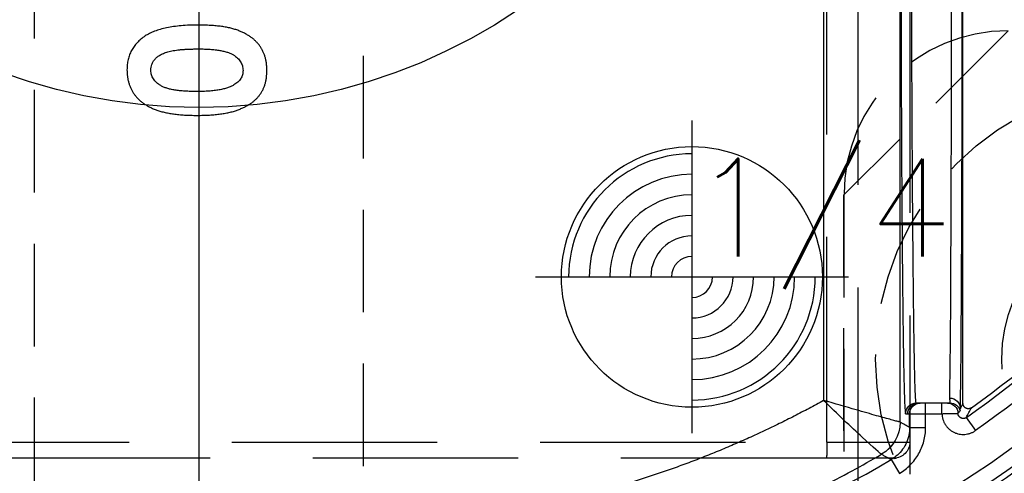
# Model space of a CAD drawing. Extents: x 2651 to 11825, y -3833 to 1075.
# Tile 254 of 256: x 4106 to 4130, y 297 to 308. Entities that reach past the tile are written whole.
import ezdxf

# ---------------------------------------------------------------- set-up
doc = ezdxf.new("R2010")
doc.units = 0
doc.header["$LTSCALE"] = 10
for name, pattern in [('CENTER', [2, 1.25, -0.25, 0.25, -0.25]), ('CNSCEN', [17, 15, -1, 0, -1]), ('CNSHID', [4, 3, -1]), ('DASHED', [0.75, 0.5, -0.25]), ('HIDDEN', [0.375, 0.25, -0.125])]:
    doc.linetypes.add(name, pattern=pattern)
doc.layers.get('0').update_dxf_attribs({"linetype": 'CONTINUOUS'})
doc.layers.get('Defpoints').update_dxf_attribs({"linetype": 'CONTINUOUS'})
for name, color, linetype in [('1', 7, 'CONTINUOUS'), ('204', 7, 'CONTINUOUS'), ('COOL', 150, 'HIDDEN'), ('DIM', 3, 'CONTINUOUS'), ('LAYER_103', 7, 'CONTINUOUS'), ('PIN', 3, 'CONTINUOUS'), ('WL1-HL', 4, 'CNSHID'), ('WOR1-CL', 1, 'CNSCEN')]:
    doc.layers.add(name, color=color, linetype=linetype)
doc.styles.get("Standard").update_dxf_attribs({"font": 'romans.shx'})
doc.dimstyles.new('MM& INCH5', dxfattribs={"dimtxt": 5, "dimasz": 2.5, "dimexe": 1, "dimexo": 0.5, "dimtad": 0, "dimrnd": 1.38778e-17, "dimzin": 9, "dimdsep": 46, "dimtxsty": 'Standard', "dimblk": 'CLOSED', "dimcen": 0, "dimclrd": 3, "dimclre": 3, "dimclrt": 3, "dimazin": 2, "dimtfac": 0.75, "dimtofl": 0, "dimtmove": 0, "dimatfit": 3, "dimfxl": 0, "dimtolj": 1, "dimarcsym": 0})
doc.dimstyles.new('T5', dxfattribs={"dimtxt": 5, "dimasz": 4, "dimexe": 1.5, "dimexo": 1, "dimgap": 1.5, "dimtad": 0, "dimrnd": 1.38778e-17, "dimzin": 9, "dimdsep": 46, "dimtxsty": 'Standard', "dimblk": 'CLOSED', "dimcen": 0, "dimclrd": 3, "dimclre": 3, "dimclrt": 3, "dimazin": 2, "dimtfac": 0.75, "dimtofl": 0, "dimtmove": 0, "dimatfit": 3, "dimfxl": 0, "dimtolj": 1, "dimarcsym": 0})

# ---------------------------------------------------------------- blocks, each defined once
blk = doc.blocks.new('DSD')
at = {"layer": '1', "color": 6, "linetype": 'DASHED'}
for p, q in [((499.908, 528.968), (499.908, 578.104)), ((500.665, 577.737), (500.665, 520.364)), ((501.927, 577.054), (501.927, 528.968)), ((501.922, 529.325), (501.922, 529.662)), ((499.908, 528.968), (501.927, 528.968)), ((499.898, 528.58), (462.919, 528.58)), ((501.538, 528.58), (499.898, 528.58))]:
    blk.add_line(p, q, dxfattribs=at)
at = {"layer": '1', "color": 252, "linetype": 'Continuous'}
for p, q in [((501.692, 529.457), (501.692, 573.842)), ((499.831, 573.329), (499.831, 529.985)), ((502.312, 529.662), (502.312, 529.921)), ((502.711, 529.662), (502.711, 529.921)), ((501.825, 529.662), (501.923, 529.662)), ((501.923, 529.662), (501.923, 529.324)), ((501.923, 529.662), (502.312, 529.662)), ((502.312, 529.662), (502.711, 529.662)), ((502.312, 529.324), (502.312, 529.662)), ((503.303, 529.569), (503.526, 529.251)), ((501.923, 529.324), (502.312, 529.324)), ((501.477, 528.543), (501.675, 528.208))]:
    blk.add_line(p, q, dxfattribs=at)
at = {"layer": '1', "color": 7, "linetype": 'Continuous'}
for p, q in [((503.222, 529.912), (503.222, 573.144)), ((502.182, 529.921), (502.084, 529.921)), ((502.312, 529.921), (502.182, 529.921)), ((502.711, 529.921), (502.312, 529.921))]:
    blk.add_line(p, q, dxfattribs=at)
at = {"layer": '1', "color": 252, "linetype": 'Continuous'}
for centre, radius, start, end in [((487.959, 551.472), 26.743, 305.0137, 346.7286), ((486.693, 563.151), 38.365, 233.2604, 276.1879), ((487.959, 551.472), 26.617, 276.1879, 300.5226)]:
    blk.add_arc(centre, radius, start, end, dxfattribs=at)
at = {"layer": '1', "color": 7, "linetype": 'Continuous'}
for radius, start, end in [(26.62, 305.5251, 346.6816), (28.499, 303.3599, 336.8536)]:
    blk.add_arc((487.959, 551.472), radius, start, end, dxfattribs=at)
at = {"layer": '1', "color": 252, "linetype": 'Continuous', "extrusion": (0, 0, -1)}
for centre, radius, start, end in [((-487.959, 551.472), 27.132, 193.2714, 234.9863), ((-487.959, 551.472), 28.376, 202.1388, 263.7853), ((-486.693, 563.151), 38.753, 263.8121, 306.7396), ((-486.693, 563.151), 40.124, 263.7932, 306.1972)]:
    blk.add_arc(centre, radius, start, end, dxfattribs=at)
at = {"layer": '1', "color": 110, "linetype": 'Continuous'}
for centre, radius, start, end in [((487.959, 551.472), 27.988, 276.2148, 338.982), ((486.693, 563.151), 39.735, 230.6179, 276.2068)]:
    blk.add_arc(centre, radius, start, end, dxfattribs=at)
at = {"layer": '1', "color": 6, "linetype": 'DASHED', "extrusion": (0, 0, -1)}
blk.add_arc((-501.538, 528.968), 0.389, 180, 270, dxfattribs=at)
at = {"layer": '1', "color": 7, "linetype": 'Continuous'}
blk.add_ellipse((502.89, 542.875), major_axis=(0, 12.954), ratio=0.004451, start_param=3.278184, end_param=4.712389, dxfattribs=at)
at = {"layer": '1', "color": 252, "linetype": 'Continuous'}
for centre, major_axis, ratio, start_param, end_param in [((503.149, 542.875), (0, 13.213), 0.004363, 3.278184, 4.712389), ((486.674, 563.151), (-41.149, 0), 1, 0.952596, 1.678692)]:
    blk.add_ellipse(centre, major_axis=major_axis, ratio=ratio, start_param=start_param, end_param=end_param, dxfattribs=at)
at = {"layer": '1', "color": 252, "linetype": 'Continuous', "extrusion": (0, 0, -1)}
for centre, major_axis, ratio, start_param, end_param in [((502.084, 529.662), (0, -0.259), 0.999962, 1.570796, 3.141593), ((502.182, 529.662), (0, -0.259), 0.999962, 1.570796, 3.141593), ((502.841, 529.662), (0, -0.259), 0.999989, 3.141593, 4.678393), ((502.897, 529.785), (0.259, -0.008), 0.990677, 4.68095, 6.251152), ((502.905, 529.662), (0, -0.259), 0.999977, 3.141593, 4.431029), ((500.785, 529.457), (0.452, 0.786), 0.999949, 1.049185, 2.092408), ((500.785, 529.457), (-0.106, 0.901), 0.999761, 1.688035, 2.731247)]:
    blk.add_ellipse(centre, major_axis=major_axis, ratio=ratio, start_param=start_param, end_param=end_param, dxfattribs=at)
at = {"layer": '1', "color": 6, "linetype": 'DASHED', "extrusion": (0, 0, -1)}
for centre in [(502.137, 529.662), (502.181, 529.662)]:
    blk.add_ellipse(centre, major_axis=(0, -0.259), ratio=0.999914, start_param=1.570796, end_param=3.141593, dxfattribs=at)
at = {"layer": '1', "color": 252, "linetype": 'Continuous'}
for points, weights in [([(501.71, 542.875), (501.71, 535.135), (501.757, 529.662), (501.825, 529.662)], [1, 0.804737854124, 0.804737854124, 1]), ([(490.56, 527.041), (481.685, 526.077), (473.041, 528.306), (465.739, 533.443)], [1, 0.957116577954, 0.957116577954, 1]), ([(499.831, 529.985), (496.958, 528.39), (493.826, 527.396), (490.56, 527.041)], [1, 0.98681524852, 0.98681524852, 1])]:
    blk.add_rational_spline(points, weights, degree=3, dxfattribs=at)
for points, knots in [([(502.084, 529.921), (502.082, 529.925), (502.077, 529.934), (502.071, 530.005), (502.064, 530.115), (502.058, 530.267), (502.052, 530.458), (502.046, 530.686), (502.041, 530.947), (502.035, 531.241), (502.03, 531.564), (502.025, 531.915), (502.021, 532.29), (502.016, 532.688), (502.012, 533.107), (502.008, 533.544), (502.004, 533.997), (502, 534.464), (501.996, 534.942), (501.993, 535.431), (501.99, 535.928), (501.987, 536.43), (501.985, 536.938), (501.982, 537.448), (501.98, 537.959), (501.978, 538.471), (501.976, 538.981), (501.974, 539.488), (501.973, 539.991), (501.972, 540.489), (501.971, 540.981), (501.97, 541.466), (501.969, 541.943), (501.969, 542.412), (501.969, 542.722), (501.969, 542.875)], [0, 0, 0, 0, 0.038023, 0.075563, 0.112621, 0.149196, 0.185289, 0.2209, 0.256028, 0.290673, 0.324837, 0.358517, 0.391715, 0.424431, 0.456664, 0.488415, 0.519683, 0.550468, 0.580772, 0.610592, 0.63993, 0.668786, 0.697159, 0.72505, 0.752458, 0.779383, 0.805826, 0.831787, 0.857265, 0.88226, 0.906773, 0.930804, 0.954352, 0.977417, 1, 1, 1, 1]), ([(464.023, 532.479), (464.378, 532.222), (465.095, 531.703), (466.214, 530.966), (467.376, 530.255), (468.583, 529.575), (469.835, 528.93), (471.131, 528.321), (472.47, 527.753), (473.851, 527.229), (475.274, 526.752), (477.26, 526.172), (481.032, 525.318), (485.084, 524.958), (488.752, 525.048), (490.12, 525.175), (490.803, 525.238)], [0, 0, 0, 0, 0.046368, 0.093547, 0.141537, 0.190338, 0.23995, 0.290372, 0.341606, 0.393651, 0.446506, 0.500173, 0.612317, 0.8549, 0.92745, 1, 1, 1, 1]), ([(501.241, 528.674), (501.229, 528.672), (501.039, 528.838), (500.499, 529.336), (500.161, 529.659), (499.831, 529.985)], [0, 0, 0, 0, 0.5, 0.5, 1, 1, 1, 1]), ([(501.691, 529.457), (501.685, 529.459), (501.672, 529.462), (501.596, 529.482), (501.48, 529.513), (501.319, 529.557), (501.053, 529.63), (500.572, 529.772), (500.103, 529.907), (499.831, 529.985)], [0, 0, 0, 0, 0.097521, 0.196244, 0.296336, 0.397955, 0.501256, 0.710965, 1, 1, 1, 1]), ([(502.711, 529.662), (502.711, 529.65), (502.712, 529.638), (502.714, 529.615), (502.716, 529.603), (502.721, 529.569), (502.732, 529.523), (502.748, 529.48), (502.763, 529.448), (502.768, 529.438), (502.779, 529.417), (502.785, 529.407), (502.804, 529.378), (502.818, 529.359), (502.84, 529.332), (502.848, 529.324), (502.864, 529.307), (502.872, 529.299), (502.899, 529.275), (502.935, 529.246), (502.975, 529.223), (503.006, 529.207), (503.017, 529.202), (503.038, 529.193), (503.049, 529.189), (503.082, 529.178), (503.105, 529.171), (503.15, 529.162), (503.173, 529.159), (503.22, 529.156), (503.267, 529.157), (503.313, 529.163), (503.347, 529.17), (503.358, 529.173), (503.381, 529.179), (503.392, 529.183), (503.425, 529.195), (503.467, 529.213), (503.507, 529.237), (503.526, 529.251)], [0, 0, 0, 0, 0.03125, 0.03125, 0.0625, 0.0625, 0.125, 0.1875, 0.1875, 0.21875, 0.21875, 0.25, 0.25, 0.3125, 0.3125, 0.34375, 0.34375, 0.375, 0.375, 0.4375, 0.5, 0.5, 0.53125, 0.53125, 0.5625, 0.5625, 0.625, 0.625, 0.6875, 0.6875, 0.75, 0.8125, 0.8125, 0.84375, 0.84375, 0.875, 0.875, 0.9375, 1, 1, 1, 1]), ([(501.923, 529.324), (501.92, 529.263), (501.912, 529.138), (501.853, 528.957), (501.758, 528.791), (501.632, 528.647), (501.528, 528.578), (501.477, 528.543)], [0, 0, 0, 0, 0.195653, 0.397798, 0.602202, 0.804347, 1, 1, 1, 1]), ([(501.675, 528.208), (501.772, 528.266), (501.86, 528.335), (502.017, 528.494), (502.086, 528.585), (502.197, 528.778), (502.24, 528.884), (502.297, 529.1), (502.312, 529.211), (502.312, 529.324)], [0, 0, 0, 0, 0.25, 0.25, 0.5, 0.5, 0.75, 0.75, 1, 1, 1, 1]), ([(490.803, 525.238), (491.196, 525.286), (491.969, 525.38), (493.103, 525.584), (494.191, 525.824), (495.234, 526.101), (496.23, 526.409), (497.179, 526.743), (498.082, 527.099), (498.938, 527.473), (499.748, 527.862), (500.513, 528.258), (501.002, 528.537), (501.241, 528.674)], [0, 0, 0, 0, 0.107215, 0.211168, 0.31186, 0.409292, 0.503461, 0.59437, 0.682018, 0.766405, 0.847531, 0.925396, 1, 1, 1, 1]), ([(501.241, 528.674), (501.263, 528.662), (501.284, 528.65), (501.363, 528.606), (501.42, 528.575), (501.477, 528.543)], [0, 0, 0, 0, 0.272285, 0.272285, 1, 1, 1, 1])]:
    blk.add_open_spline(points, degree=3, knots=knots, dxfattribs=at)
at = {"layer": '1', "color": 7, "linetype": 'Continuous'}
for points, knots in [([(484.61, 539.131), (484.539, 539.13), (484.4, 539.129), (484.2, 539.116), (484.015, 539.096), (483.845, 539.066), (483.69, 539.03), (483.552, 538.984), (483.427, 538.931), (483.353, 538.886), (483.317, 538.865)], [0, 0, 0, 0, 0.161071, 0.310789, 0.449904, 0.578376, 0.696617, 0.805987, 0.906562, 1, 1, 1, 1]), ([(486.281, 538.023), (486.28, 538.052), (486.279, 538.109), (486.272, 538.192), (486.258, 538.272), (486.24, 538.348), (486.216, 538.421), (486.187, 538.491), (486.152, 538.556), (486.112, 538.618), (486.067, 538.677), (486.016, 538.732), (485.96, 538.785), (485.897, 538.833), (485.83, 538.879), (485.757, 538.921), (485.679, 538.96), (485.594, 538.996), (485.502, 539.028), (485.402, 539.056), (485.292, 539.079), (485.173, 539.098), (485.046, 539.112), (484.909, 539.123), (484.763, 539.13), (484.662, 539.13), (484.61, 539.131)], [0, 0, 0, 0, 0.038217, 0.074867, 0.110158, 0.144454, 0.17808, 0.211171, 0.243687, 0.275872, 0.308376, 0.341263, 0.37515, 0.409655, 0.445157, 0.482073, 0.520576, 0.560554, 0.603108, 0.648689, 0.697948, 0.750768, 0.807309, 0.867656, 0.931861, 1, 1, 1, 1]), ([(483.317, 538.865), (483.282, 538.84), (483.213, 538.79), (483.123, 538.704), (483.047, 538.612), (482.984, 538.511), (482.935, 538.404), (482.901, 538.289), (482.881, 538.167), (482.878, 538.083), (482.876, 538.04)], [0, 0, 0, 0, 0.132314, 0.2587, 0.380912, 0.500535, 0.620923, 0.742376, 0.868281, 1, 1, 1, 1]), ([(483.458, 538.026), (483.459, 538.051), (483.461, 538.101), (483.481, 538.174), (483.512, 538.242), (483.55, 538.294), (483.585, 538.333), (483.618, 538.36), (483.654, 538.386), (483.695, 538.409), (483.741, 538.431), (483.79, 538.452), (483.845, 538.47), (483.904, 538.487), (483.969, 538.502), (484.041, 538.515), (484.12, 538.526), (484.205, 538.534), (484.298, 538.541), (484.398, 538.546), (484.505, 538.548), (484.579, 538.549), (484.617, 538.549)], [0, 0, 0, 0, 0.053834, 0.105543, 0.158054, 0.211987, 0.240207, 0.269794, 0.301343, 0.334608, 0.370284, 0.408089, 0.448681, 0.492069, 0.538664, 0.590371, 0.646388, 0.707195, 0.772947, 0.843643, 0.919308, 1, 1, 1, 1]), ([(484.617, 538.549), (484.666, 538.549), (484.761, 538.548), (484.897, 538.542), (485.021, 538.53), (485.133, 538.515), (485.233, 538.494), (485.322, 538.47), (485.399, 538.441), (485.465, 538.406), (485.52, 538.368), (485.568, 538.327), (485.609, 538.284), (485.642, 538.238), (485.668, 538.189), (485.686, 538.137), (485.697, 538.082), (485.699, 538.045), (485.7, 538.026)], [0, 0, 0, 0, 0.110734, 0.212341, 0.305502, 0.389835, 0.46669, 0.535262, 0.596763, 0.651066, 0.701036, 0.74786, 0.791833, 0.834284, 0.875334, 0.916035, 0.957652, 1, 1, 1, 1]), ([(482.876, 538.04), (482.877, 538.012), (482.878, 537.957), (482.886, 537.875), (482.9, 537.797), (482.919, 537.721), (482.943, 537.648), (482.973, 537.579), (483.009, 537.512), (483.05, 537.449), (483.096, 537.388), (483.149, 537.331), (483.207, 537.277), (483.271, 537.228), (483.341, 537.182), (483.416, 537.139), (483.497, 537.1), (483.584, 537.064), (483.679, 537.032), (483.782, 537.005), (483.893, 536.982), (484.014, 536.963), (484.143, 536.948), (484.281, 536.938), (484.428, 536.931), (484.528, 536.931), (484.58, 536.93)], [0, 0, 0, 0, 0.036635, 0.072034, 0.106626, 0.140306, 0.173619, 0.206426, 0.239067, 0.271883, 0.30484, 0.338529, 0.372616, 0.407548, 0.443719, 0.481312, 0.520113, 0.560913, 0.604025, 0.650075, 0.699572, 0.752363, 0.808789, 0.868954, 0.932675, 1, 1, 1, 1]), ([(484.58, 537.511), (484.529, 537.512), (484.431, 537.512), (484.29, 537.52), (484.161, 537.53), (484.044, 537.546), (483.94, 537.565), (483.849, 537.59), (483.769, 537.618), (483.701, 537.652), (483.644, 537.69), (483.594, 537.73), (483.552, 537.773), (483.517, 537.818), (483.49, 537.866), (483.471, 537.917), (483.46, 537.971), (483.458, 538.007), (483.458, 538.026)], [0, 0, 0, 0, 0.112115, 0.215802, 0.310203, 0.395993, 0.47341, 0.542778, 0.604548, 0.659357, 0.708764, 0.755356, 0.798687, 0.840017, 0.880203, 0.919733, 0.959049, 1, 1, 1, 1]), ([(484.58, 536.93), (484.632, 536.931), (484.734, 536.931), (484.882, 536.938), (485.021, 536.949), (485.151, 536.963), (485.272, 536.983), (485.385, 537.006), (485.489, 537.033), (485.583, 537.066), (485.671, 537.102), (485.752, 537.141), (485.827, 537.183), (485.896, 537.227), (485.959, 537.275), (486.017, 537.326), (486.067, 537.38), (486.113, 537.437), (486.153, 537.497), (486.188, 537.561), (486.216, 537.629), (486.24, 537.7), (486.258, 537.776), (486.272, 537.855), (486.279, 537.938), (486.28, 537.994), (486.281, 538.023)], [0, 0, 0, 0, 0.068491, 0.133077, 0.193829, 0.251083, 0.304401, 0.354408, 0.401295, 0.444701, 0.485692, 0.524676, 0.562307, 0.597947, 0.632474, 0.665752, 0.697985, 0.729586, 0.760825, 0.792355, 0.824313, 0.857156, 0.890927, 0.92596, 0.962061, 1, 1, 1, 1]), ([(485.7, 538.026), (485.699, 538.008), (485.698, 537.972), (485.687, 537.92), (485.67, 537.871), (485.645, 537.825), (485.613, 537.781), (485.575, 537.741), (485.529, 537.704), (485.495, 537.682), (485.477, 537.671)], [0, 0, 0, 0, 0.124035, 0.242846, 0.360342, 0.479042, 0.599334, 0.725488, 0.858549, 1, 1, 1, 1]), ([(485.477, 537.671), (485.453, 537.658), (485.403, 537.631), (485.318, 537.599), (485.223, 537.572), (485.116, 537.549), (484.998, 537.533), (484.868, 537.52), (484.728, 537.513), (484.631, 537.512), (484.58, 537.511)], [0, 0, 0, 0, 0.088871, 0.186355, 0.294078, 0.412237, 0.541778, 0.682703, 0.835096, 1, 1, 1, 1]), ([(491.031, 523.143), (490.723, 523.11), (490.262, 523.065), (489.722, 523.022), (489.491, 523.006), (489.337, 522.996), (489.259, 522.991), (488.565, 522.948), (487.331, 522.9), (485.483, 522.913), (484.252, 522.979), (483.33, 523.049), (482.869, 523.09), (482.331, 523.146), (482.101, 523.172), (481.947, 523.19), (481.87, 523.2), (481.18, 523.284), (479.961, 523.463), (478.157, 523.812), (476.376, 524.241), (474.619, 524.75), (472.886, 525.339), (471.176, 526.008), (470.052, 526.508), (469.354, 526.838), (469.215, 526.905), (469.007, 527.006), (468.937, 527.04), (468.799, 527.109), (468.453, 527.281), (468.11, 527.458), (467.292, 527.892), (466.216, 528.495), (464.646, 529.472), (463.628, 530.172), (463.127, 530.534)], [0, 0, 0, 0, 0.03125, 0.046875, 0.054688, 0.054688, 0.0625, 0.0625, 0.125, 0.1875, 0.25, 0.25, 0.28125, 0.296875, 0.304688, 0.304688, 0.3125, 0.3125, 0.375, 0.4375, 0.5, 0.5625, 0.625, 0.6875, 0.75, 0.75, 0.765625, 0.765625, 0.773438, 0.773438, 0.78125, 0.8125, 0.8125, 0.875, 0.9375, 1, 1, 1, 1]), ([(502.841, 529.921), (502.836, 529.921), (502.823, 529.921), (502.779, 529.921), (502.753, 529.921), (502.745, 529.921), (502.732, 529.921), (502.728, 529.921), (502.72, 529.921), (502.715, 529.921), (502.711, 529.921)], [0, 0, 0, 0, 0.1875, 0.375, 0.6875, 0.875, 0.875, 0.9375, 0.9375, 1, 1, 1, 1]), ([(502.905, 529.921), (502.892, 529.921), (502.88, 529.921), (502.859, 529.921), (502.849, 529.921), (502.841, 529.921)], [0, 0, 0, 0, 0.5, 0.5, 1, 1, 1, 1]), ([(502.897, 530.042), (502.897, 530.021), (502.898, 530.004), (502.899, 529.981), (502.9, 529.974), (502.901, 529.962), (502.902, 529.956), (502.904, 529.942), (502.905, 529.938), (502.905, 529.933), (502.906, 529.927), (502.91, 529.919), (502.904, 529.921)], [0, 0, 0, 0, 0.25, 0.25, 0.375, 0.375, 0.5, 0.5, 0.75, 0.75, 0.875, 1, 1, 1, 1]), ([(503.427, 529.807), (503.422, 529.803), (503.412, 529.797), (503.401, 529.792), (503.394, 529.789), (503.389, 529.788), (503.384, 529.787), (503.376, 529.784), (503.367, 529.783), (503.359, 529.783), (503.354, 529.782), (503.35, 529.782), (503.345, 529.783), (503.337, 529.783), (503.326, 529.785), (503.314, 529.788), (503.307, 529.79), (503.302, 529.792), (503.298, 529.794), (503.29, 529.798), (503.282, 529.803), (503.276, 529.807), (503.272, 529.81), (503.268, 529.813), (503.265, 529.816), (503.259, 529.821), (503.251, 529.83), (503.244, 529.839), (503.24, 529.846), (503.238, 529.85), (503.235, 529.855), (503.232, 529.863), (503.229, 529.871), (503.226, 529.879), (503.225, 529.883), (503.224, 529.888), (503.224, 529.893), (503.223, 529.9), (503.222, 529.906), (503.222, 529.912)], [0, 0, 0, 0, 0.0625, 0.125, 0.125, 0.15625, 0.15625, 0.1875, 0.25, 0.25, 0.28125, 0.28125, 0.3125, 0.3125, 0.375, 0.4375, 0.4375, 0.46875, 0.46875, 0.5, 0.5625, 0.5625, 0.59375, 0.59375, 0.625, 0.625, 0.6875, 0.75, 0.75, 0.78125, 0.78125, 0.8125, 0.875, 0.875, 0.90625, 0.90625, 0.9375, 0.9375, 1, 1, 1, 1]), ([(502.711, 529.662), (502.724, 529.662), (502.737, 529.662), (502.756, 529.663), (502.762, 529.663), (502.775, 529.663), (502.781, 529.663), (502.812, 529.664), (502.836, 529.664), (502.865, 529.665), (502.871, 529.665), (502.882, 529.665), (502.888, 529.665), (502.905, 529.666), (502.916, 529.666), (502.947, 529.667), (502.967, 529.667), (503.003, 529.668), (503.019, 529.668), (503.036, 529.669), (503.041, 529.669), (503.047, 529.669), (503.056, 529.669), (503.07, 529.67), (503.079, 529.67), (503.084, 529.67), (503.1, 529.671)], [0, 0, 0, 0, 0.0625, 0.0625, 0.09375, 0.09375, 0.125, 0.125, 0.25, 0.25, 0.28125, 0.28125, 0.3125, 0.3125, 0.375, 0.375, 0.5, 0.5, 0.625, 0.625, 0.65625, 0.65625, 0.6875, 0.75, 0.8125, 1, 1, 1, 1]), ([(503.303, 529.569), (503.299, 529.566), (503.289, 529.56), (503.278, 529.555), (503.267, 529.551), (503.261, 529.549), (503.25, 529.547), (503.239, 529.545), (503.227, 529.545), (503.215, 529.546), (503.21, 529.547), (503.198, 529.549), (503.193, 529.551), (503.185, 529.553), (503.181, 529.555), (503.177, 529.556), (503.172, 529.558), (503.166, 529.562), (503.156, 529.568), (503.147, 529.575), (503.141, 529.58), (503.138, 529.583), (503.134, 529.587), (503.128, 529.593), (503.123, 529.6), (503.119, 529.607), (503.117, 529.611), (503.114, 529.615), (503.112, 529.619), (503.109, 529.625), (503.105, 529.636), (503.102, 529.647), (503.102, 529.652), (503.101, 529.657), (503.1, 529.661), (503.1, 529.666), (503.1, 529.671)], [0, 0, 0, 0, 0.0625, 0.125, 0.125, 0.1875, 0.1875, 0.25, 0.3125, 0.3125, 0.375, 0.375, 0.4375, 0.4375, 0.46875, 0.46875, 0.5, 0.5, 0.5625, 0.625, 0.625, 0.65625, 0.65625, 0.6875, 0.75, 0.75, 0.78125, 0.78125, 0.8125, 0.8125, 0.875, 0.9375, 0.9375, 0.96875, 0.96875, 1, 1, 1, 1]), ([(503.154, 529.734), (503.156, 529.739), (503.156, 529.744), (503.156, 529.748), (503.156, 529.753), (503.156, 529.758), (503.156, 529.77), (503.156, 529.777), (503.157, 529.785)], [0, 0, 0, 0, 0.25, 0.5, 0.5, 0.75, 0.75, 1, 1, 1, 1])]:
    blk.add_open_spline(points, degree=3, knots=knots, dxfattribs=at)
at = {"layer": '1', "color": 252, "linetype": 'Continuous'}
for points in [[(503.222, 529.912), (503.2, 529.87), (503.178, 529.827), (503.157, 529.785)], [(503.303, 529.569), (503.345, 529.648), (503.386, 529.727), (503.427, 529.807)], [(501.923, 529.324), (501.846, 529.368), (501.769, 529.413), (501.692, 529.457)]]:
    blk.add_open_spline(points, degree=3, dxfattribs=at)
at = {"layer": '1', "color": 7, "linetype": 'Continuous'}
for points in [[(503.1, 529.671), (503.116, 529.692), (503.134, 529.713), (503.154, 529.734)], [(501.692, 529.457), (501.691, 529.457), (501.691, 529.457), (501.691, 529.457)], [(501.241, 528.674), (501.241, 528.674), (501.241, 528.674), (501.241, 528.674)]]:
    blk.add_open_spline(points, degree=3, dxfattribs=at)
at = {"layer": '1', "color": 6, "linetype": 'DASHED'}
for points in [[(462.929, 528.968), (499.908, 528.968)], [(501.539, 528.572), (501.609, 528.586)]]:
    blk.add_open_spline(points, degree=1, dxfattribs=at)
blk.add_open_spline([(499.908, 528.968), (499.908, 528.867), (499.907, 528.766), (499.904, 528.622), (499.902, 528.579), (499.897, 528.58)], degree=3, knots=[0, 0, 0, 0, 0.5, 0.5, 1, 1, 1, 1], dxfattribs=at)
blk.add_rational_spline([(501.927, 528.971), (501.927, 528.966), (501.927, 528.647), (501.927, 528.191)], [1, 0.804737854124, 0.804737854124, 1], degree=3, dxfattribs=at)
blk = doc.blocks.new('*D143')
at = {"layer": 'Defpoints', "color": 0}
for p in [(4171.684, 387.642), (3870.047, 255.642), (3896.684, 255.642)]:
    blk.add_point(p, dxfattribs=at)
at = {"layer": 'DIM', "color": 3, "lineweight": -2}
blk.add_line((3896.184, 255.642), (3870.047, 255.642), dxfattribs=at)
at = {"layer": 'DIM', "color": 3, "insert": (3847.041, 255.642), "char_height": 5, "attachment_point": 5}
blk.add_mtext('\\A1;132 [5.197]', dxfattribs=at)
blk = doc.blocks.new('_Closed')
at = {"color": 0, "linetype": 'ByBlock', "lineweight": -2}
for p, q in [((-1, 0.1667), (0, 0)), ((-1, 0.1667), (-1, -0.1667)), ((0, 0), (-1, -0.1667)), ((0, 0), (-1, 0))]:
    blk.add_line(p, q, dxfattribs=at)
blk = doc.blocks.new('*D144')
at = {"layer": 'Defpoints', "color": 0}
for p in [(4171.684, 387.642), (3870.047, 263.642), (3962.156, 262.642)]:
    blk.add_point(p, dxfattribs=at)
at = {"layer": 'DIM', "color": 3, "lineweight": -2}
for p, q in [((3875.047, 263.642), (3870.047, 263.642)), ((3880.047, 262.642), (3875.047, 263.642)), ((3961.656, 262.642), (3880.047, 262.642))]:
    blk.add_line(p, q, dxfattribs=at)
at = {"layer": 'DIM', "color": 3, "insert": (3847.041, 263.642), "char_height": 5, "attachment_point": 5}
blk.add_mtext('\\A1;125 [4.921]', dxfattribs=at)
blk = doc.blocks.new('*D145')
at = {"layer": 'Defpoints', "color": 0}
for p in [(4171.684, 387.642), (3870.047, 212.642), (3896.684, 212.642)]:
    blk.add_point(p, dxfattribs=at)
at = {"layer": 'DIM', "color": 3, "lineweight": -2}
blk.add_line((3896.184, 212.642), (3870.047, 212.642), dxfattribs=at)
at = {"layer": 'DIM', "color": 3, "insert": (3849.422, 212.642), "char_height": 5, "attachment_point": 5}
blk.add_mtext('\\A1;175 [6.89]', dxfattribs=at)
blk = doc.blocks.new('*D146')
at = {"layer": 'Defpoints', "color": 0}
for p in [(4171.684, 387.642), (3870.047, 182.642), (3896.684, 182.642)]:
    blk.add_point(p, dxfattribs=at)
at = {"layer": 'DIM', "color": 3, "lineweight": -2}
blk.add_line((3896.184, 182.642), (3870.047, 182.642), dxfattribs=at)
at = {"layer": 'DIM', "color": 3, "insert": (3846.684, 182.642), "char_height": 5, "attachment_point": 5}
blk.add_mtext('\\A1;205 [8.071]', dxfattribs=at)
blk = doc.blocks.new('*D147')
at = {"layer": 'Defpoints', "color": 0}
for p in [(4171.684, 387.642), (3870.047, 162.642), (3896.684, 162.642)]:
    blk.add_point(p, dxfattribs=at)
at = {"layer": 'DIM', "color": 3, "lineweight": -2}
blk.add_line((3896.184, 162.642), (3870.047, 162.642), dxfattribs=at)
at = {"layer": 'DIM', "color": 3, "insert": (3846.684, 162.642), "char_height": 5, "attachment_point": 5}
blk.add_mtext('\\A1;225 [8.858]', dxfattribs=at)
blk = doc.blocks.new('*D148')
at = {"layer": 'Defpoints', "color": 0}
for p in [(4171.684, 387.642), (3870.047, 119.642), (3896.684, 119.642)]:
    blk.add_point(p, dxfattribs=at)
at = {"layer": 'DIM', "color": 3, "lineweight": -2}
blk.add_line((3896.184, 119.642), (3870.047, 119.642), dxfattribs=at)
at = {"layer": 'DIM', "color": 3, "insert": (3844.303, 119.642), "char_height": 5, "attachment_point": 5}
blk.add_mtext('\\A1;268 [10.551]', dxfattribs=at)
blk = doc.blocks.new('*D149')
at = {"layer": 'Defpoints', "color": 0}
for p in [(4171.684, 387.642), (3870.047, 12.642), (3896.684, 12.642)]:
    blk.add_point(p, dxfattribs=at)
at = {"layer": 'DIM', "color": 3, "lineweight": -2}
blk.add_line((3896.184, 12.642), (3870.047, 12.642), dxfattribs=at)
at = {"layer": 'DIM', "color": 3, "insert": (3844.303, 12.642), "char_height": 5, "attachment_point": 5}
blk.add_mtext('\\A1;375 [14.764]', dxfattribs=at)
blk = doc.blocks.new('*D150')
at = {"layer": 'Defpoints', "color": 0}
for p in [(4171.684, 387.642), (3870.047, 55.642), (3896.684, 55.642)]:
    blk.add_point(p, dxfattribs=at)
at = {"layer": 'DIM', "color": 3, "lineweight": -2}
blk.add_line((3896.184, 55.642), (3870.047, 55.642), dxfattribs=at)
at = {"layer": 'DIM', "color": 3, "insert": (3844.303, 55.642), "char_height": 5, "attachment_point": 5}
blk.add_mtext('\\A1;332 [13.071]', dxfattribs=at)
blk = doc.blocks.new('*D151')
at = {"layer": 'Defpoints', "color": 0}
for p in [(4171.684, 387.642), (3870.047, -22.358), (3962.156, -22.358)]:
    blk.add_point(p, dxfattribs=at)
at = {"layer": 'DIM', "color": 3, "lineweight": -2}
blk.add_line((3961.656, -22.358), (3870.047, -22.358), dxfattribs=at)
at = {"layer": 'DIM', "color": 3, "insert": (3844.303, -22.358), "char_height": 5, "attachment_point": 5}
blk.add_mtext('\\A1;410 [16.142]', dxfattribs=at)
blk = doc.blocks.new('*D152')
at = {"layer": 'Defpoints', "color": 0}
for p in [(4171.684, 387.642), (3870.047, -84.358), (3941.504, -84.358)]:
    blk.add_point(p, dxfattribs=at)
at = {"layer": 'DIM', "color": 3, "lineweight": -2}
blk.add_line((3941.004, -84.358), (3870.047, -84.358), dxfattribs=at)
at = {"layer": 'DIM', "color": 3, "insert": (3844.303, -84.358), "char_height": 5, "attachment_point": 5}
blk.add_mtext('\\A1;472 [18.583]', dxfattribs=at)
blk = doc.blocks.new('*D153')
at = {"layer": 'Defpoints', "color": 0}
for p in [(4171.684, 387.642), (3870.047, -57.358), (4069.264, -57.358)]:
    blk.add_point(p, dxfattribs=at)
at = {"layer": 'DIM', "color": 3, "lineweight": -2}
blk.add_line((4068.764, -57.358), (3870.047, -57.358), dxfattribs=at)
at = {"layer": 'DIM', "color": 3, "insert": (3846.684, -57.358), "char_height": 5, "attachment_point": 5}
blk.add_mtext('\\A1;445 [17.52]', dxfattribs=at)
blk = doc.blocks.new('*D154')
at = {"layer": 'Defpoints', "color": 0}
for p in [(4171.684, 387.642), (3870.047, -104.358), (4071.444, -104.358)]:
    blk.add_point(p, dxfattribs=at)
at = {"layer": 'DIM', "color": 3, "lineweight": -2}
blk.add_line((4070.944, -104.358), (3870.047, -104.358), dxfattribs=at)
at = {"layer": 'DIM', "color": 3, "insert": (3846.684, -104.358), "char_height": 5, "attachment_point": 5}
blk.add_mtext('\\A1;492 [19.37]', dxfattribs=at)
blk = doc.blocks.new('*D155')
at = {"layer": 'Defpoints', "color": 0}
for p in [(4171.684, 387.642), (3870.047, -124.358), (4057.484, -124.358)]:
    blk.add_point(p, dxfattribs=at)
at = {"layer": 'DIM', "color": 3, "lineweight": -2}
blk.add_line((4056.984, -124.358), (3870.047, -124.358), dxfattribs=at)
at = {"layer": 'DIM', "color": 3, "insert": (3844.303, -124.358), "char_height": 5, "attachment_point": 5}
blk.add_mtext('\\A1;512 [20.157]', dxfattribs=at)
blk = doc.blocks.new('*D191')
at = {"layer": 'Defpoints', "color": 0}
for p in [(4171.684, 387.642), (3870.047, 190.642), (4098.024, 184.442)]:
    blk.add_point(p, dxfattribs=at)
at = {"layer": 'DIM', "color": 3, "lineweight": -2}
for p, q in [((3875.047, 190.642), (3870.047, 190.642)), ((3880.047, 184.442), (3875.047, 190.642)), ((4097.524, 184.442), (3880.047, 184.442))]:
    blk.add_line(p, q, dxfattribs=at)
at = {"layer": 'DIM', "color": 3, "insert": (3851.446, 190.642), "char_height": 5, "attachment_point": 5}
blk.add_mtext('\\A1;203.2 [8]', dxfattribs=at)
blk = doc.blocks.new('*D192')
at = {"layer": 'Defpoints', "color": 0}
for p in [(4171.684, 387.642), (3870.047, 32.042), (4076.434, 32.042)]:
    blk.add_point(p, dxfattribs=at)
at = {"layer": 'DIM', "color": 3, "lineweight": -2}
blk.add_line((4075.934, 32.042), (3870.047, 32.042), dxfattribs=at)
at = {"layer": 'DIM', "color": 3, "insert": (3849.065, 32.042), "char_height": 5, "attachment_point": 5}
blk.add_mtext('\\A1;355.6 [14]', dxfattribs=at)
blk = doc.blocks.new('*D194')
at = {"layer": 'Defpoints', "color": 0}
for p in [(4171.684, 387.642), (3974.684, -117.538), (3974.684, -149.953)]:
    blk.add_point(p, dxfattribs=at)
at = {"layer": 'DIM', "color": 3, "lineweight": -2}
blk.add_line((3974.684, -118.038), (3974.684, -149.953), dxfattribs=at)
at = {"layer": 'DIM', "color": 3, "insert": (3974.684, -172.959), "char_height": 5, "attachment_point": 5, "rotation": 90}
blk.add_mtext('\\A1;197 [7.756]', dxfattribs=at)
blk = doc.blocks.new('*D195')
at = {"layer": 'Defpoints', "color": 0}
for p in [(4171.684, 387.642), (4046.684, -137.358), (4046.684, -149.953)]:
    blk.add_point(p, dxfattribs=at)
at = {"layer": 'DIM', "color": 3, "lineweight": -2}
blk.add_line((4046.684, -137.858), (4046.684, -149.953), dxfattribs=at)
at = {"layer": 'DIM', "color": 3, "insert": (4046.684, -172.959), "char_height": 5, "attachment_point": 5, "rotation": 90}
blk.add_mtext('\\A1;125 [4.921]', dxfattribs=at)
blk = doc.blocks.new('*D196')
at = {"layer": 'Defpoints', "color": 0}
for p in [(4171.684, 387.642), (4064.684, -131.558), (4064.684, -149.953)]:
    blk.add_point(p, dxfattribs=at)
at = {"layer": 'DIM', "color": 3, "lineweight": -2}
blk.add_line((4064.684, -132.058), (4064.684, -149.953), dxfattribs=at)
at = {"layer": 'DIM', "color": 3, "insert": (4064.684, -172.959), "char_height": 5, "attachment_point": 5, "rotation": 90}
blk.add_mtext('\\A1;107 [4.213]', dxfattribs=at)
blk = doc.blocks.new('*D197')
at = {"layer": 'Defpoints', "color": 0}
for p in [(4171.684, 387.642), (4086.684, -119.598), (4086.684, -149.953)]:
    blk.add_point(p, dxfattribs=at)
at = {"layer": 'DIM', "color": 3, "lineweight": -2}
blk.add_line((4086.684, -120.098), (4086.684, -149.953), dxfattribs=at)
at = {"layer": 'DIM', "color": 3, "insert": (4086.684, -170.935), "char_height": 5, "attachment_point": 5, "rotation": 90}
blk.add_mtext('\\A1;85 [3.346]', dxfattribs=at)
blk = doc.blocks.new('*D198')
at = {"layer": 'Defpoints', "color": 0}
for p in [(4171.684, 387.642), (4096.684, -84.778), (4096.684, -149.953)]:
    blk.add_point(p, dxfattribs=at)
at = {"layer": 'DIM', "color": 3, "lineweight": -2}
blk.add_line((4096.684, -85.278), (4096.684, -149.953), dxfattribs=at)
at = {"layer": 'DIM', "color": 3, "insert": (4096.684, -170.935), "char_height": 5, "attachment_point": 5, "rotation": 90}
blk.add_mtext('\\A1;75 [2.953]', dxfattribs=at)
blk = doc.blocks.new('*D279')
at = {"layer": 'Defpoints', "color": 0}
for p in [(4171.684, 387.642), (3870.047, -67.358), (3896.684, -67.358)]:
    blk.add_point(p, dxfattribs=at)
at = {"layer": 'DIM', "color": 3, "lineweight": -2}
blk.add_line((3896.184, -67.358), (3870.047, -67.358), dxfattribs=at)
at = {"layer": 'DIM', "color": 3, "insert": (3844.303, -67.358), "char_height": 5, "attachment_point": 5}
blk.add_mtext('\\A1;455 [17.913]', dxfattribs=at)
blk = doc.blocks.new('117')
at = {"layer": 'WL1-HL'}
blk.add_circle((254.95, 1693.104), 13.87, dxfattribs=at)
at = {"layer": 'WOR1-CL'}
blk.add_line((254.95, 1707.474), (254.95, 1678.734), dxfattribs=at)
blk = doc.blocks.new('A$C257357D5')
at = {"layer": 'COOL', "color": 1, "linetype": 'CENTER'}
blk.add_line((-61, 60.106), (-61, -35), dxfattribs=at)
at = {"layer": 'COOL'}
blk.add_lwpolyline([(-57, 49.388), (-57, -32.691), (-61, -35), (-65, -32.691), (-65, 49.388)], dxfattribs=at)
blk.add_blockref('117', (-315.95, -1661.104), dxfattribs=at)
blk = doc.blocks.new('*U6', base_point=(965.4695, 1808.9548))
blk.add_circle((965.4695, 1808.9548), 0.5)
for radius, start, end in [(0.4724, 90, 180), (0.3937, 90, 180), (0.315, 90, 180), (0.2362, 90, 180), (0.1575, 90, 180), (0.0787, 90, 180), (0.0787, 270, 0), (0.1575, 270, 0), (0.2362, 270, 0), (0.315, 270, 0), (0.3937, 270, 0), (0.4724, 270, 0)]:
    blk.add_arc((965.4695, 1808.9548), radius, start, end)
at = {"layer": 'PIN'}
for p, q in [((965.4695, 1809.5548), (965.4695, 1808.3548)), ((964.8695, 1808.9548), (966.0695, 1808.9548))]:
    blk.add_line(p, q, dxfattribs=at)
blk = doc.blocks.new('*D3339')
at = {"layer": 'Defpoints', "color": 0}
for p in [(4171.684, 387.642), (4078.178, 233.642), (4094.874, 233.642)]:
    blk.add_point(p, dxfattribs=at)
at = {"layer": 'PIN', "color": 3, "lineweight": -2}
blk.add_line((4093.874, 233.642), (4078.178, 233.642), dxfattribs=at)
at = {"layer": 'PIN', "color": 3, "insert": (4070.488, 233.642), "char_height": 5, "attachment_point": 5}
blk.add_mtext('\\A1;154', dxfattribs=at)
blk = doc.blocks.new('A$C5B154A66')
at = {"layer": '204', "color": 6, "linetype": 'HIDDEN'}
for p, q in [((-41.3, 20), (-45.3, 16)), ((-45.3, 16), (-45.3, -16))]:
    blk.add_line(p, q, dxfattribs=at)
for radius in [6.73, 3.66]:
    blk.add_circle((-37.8, 12), radius, dxfattribs=at)
at = {"layer": 'LAYER_103', "color": 6, "linetype": 'HIDDEN'}
blk.add_line((-45.3, -16), (-45.3, 16), dxfattribs=at)
blk.add_arc((-41.3, 16), 4, 90, 180, dxfattribs=at)

msp = doc.modelspace()

# ---------------------------------------------------------------- block references
at = {"layer": 'DIM'}
for name, p in [('DSD', (3626.059, -231.352)), ('A$C257357D5', (4171.684, 287.642)), ('A$C5B154A66', (4171.684, 287.642))]:
    msp.add_blockref(name, p, dxfattribs=at)
at = {"layer": 'PIN', "xscale": 6.35, "yscale": 6.35, "zscale": 6.35}
msp.add_blockref('*U6', (4122.684, 301.642), dxfattribs=at)

# ---------------------------------------------------------------- texts
at = {"layer": 'PIN', "color": 4}
msp.add_text('1/4', height=2.3813, dxfattribs=at).set_placement((4122.684, 302.142))

# ---------------------------------------------------------------- dimensions: what is measured, and where the dimension line sits
at = {"layer": 'DIM'}
for feature_location, offset, dtype, picture, middle in [((3962.156, -22.358), (-92.109, 0), 0, '*D151', (3844.303, -22.358)), ((3941.504, -84.358), (-71.457, 0), 0, '*D152', (3844.303, -84.358)), ((3896.684, -67.358), (-26.637, 0), 0, '*D279', (3844.303, -67.358)), ((4057.484, -124.358), (-187.437, 0), 0, '*D155', (3844.303, -124.358)), ((3896.684, 12.642), (-26.637, 0), 0, '*D149', (3844.303, 12.642)), ((3896.684, 55.642), (-26.637, 0), 0, '*D150', (3844.303, 55.642)), ((3896.684, 119.642), (-26.637, 0), 0, '*D148', (3844.303, 119.642)), ((4069.264, -57.358), (-199.217, 0), 0, '*D153', (3846.684, -57.358)), ((4071.444, -104.358), (-201.397, 0), 0, '*D154', (3846.684, -104.358)), ((3896.684, 182.642), (-26.637, 0), 0, '*D146', (3846.684, 182.642)), ((3896.684, 162.642), (-26.637, 0), 0, '*D147', (3846.684, 162.642)), ((3896.684, 255.642), (-26.637, 0), 0, '*D143', (3847.041, 255.642)), ((3962.156, 262.642), (-92.109, 1), 0, '*D144', (3847.041, 263.642)), ((4076.434, 32.042), (-206.387, 0), 0, '*D192', (3849.065, 32.042)), ((3896.684, 212.642), (-26.637, 0), 0, '*D145', (3849.422, 212.642)), ((4098.024, 184.442), (-227.977, 6.2), 0, '*D191', (3851.446, 190.642)), ((3974.684, -117.538), (0, -32.415), 1, '*D194', (3974.684, -172.959)), ((4046.684, -137.358), (0, -12.595), 1, '*D195', (4046.684, -172.959)), ((4064.684, -131.558), (0, -18.395), 1, '*D196', (4064.684, -172.959)), ((4086.684, -119.598), (0, -30.355), 1, '*D197', (4086.684, -170.935)), ((4096.684, -84.778), (0, -65.175), 1, '*D198', (4096.684, -170.935))]:
    dim = msp.add_ordinate_dim(feature_location=feature_location, offset=offset, dtype=dtype, origin=(4171.684, 387.642), dimstyle='MM& INCH5', dxfattribs=at)
    dim.commit()
    dim.dimension.update_dxf_attribs({"geometry": picture, "text_midpoint": middle})
at = {"layer": 'PIN'}
dim = msp.add_ordinate_dim(feature_location=(4094.874, 233.642), offset=(-16.696, 0), dtype=0, origin=(4171.684, 387.642), dimstyle='T5', dxfattribs=at)
dim.commit()
dim.dimension.update_dxf_attribs({"geometry": '*D3339', "text_midpoint": (4070.488, 233.642)})

doc.saveas('drawing.dxf')
